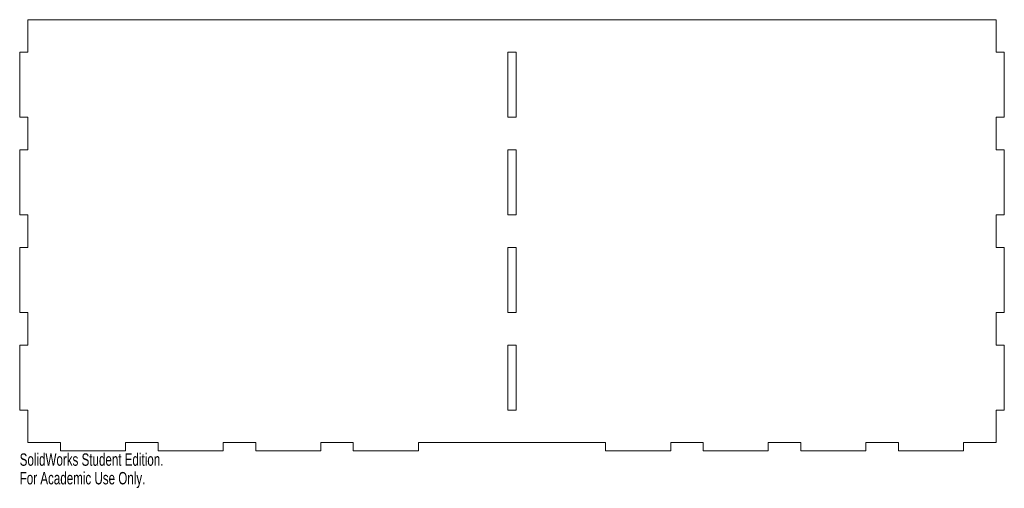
# Model space of a CAD drawing. Header units: inches. Extents: x -0.1 to 15, y -7.2 to 0.
import ezdxf

# ---------------------------------------------------------------- set-up
doc = ezdxf.new("R2010")
doc.units = ezdxf.units.IN
doc.header["$MEASUREMENT"] = 0
doc.styles.add('SLDTEXTSTYLE0', font='TXT', dxfattribs={"width": 0.7})

msp = doc.modelspace()

# ---------------------------------------------------------------- linework, layer by layer
at = {"color": 7, "linetype": 'Continuous', "lineweight": 15}
for p, q in [((0, 0), (0, -0.5)), ((14.875, 0), (0, 0)), ((14.875, -0.5), (14.875, 0)), ((-0.125, -0.5), (-0.125, -1.5)), ((0, -0.5), (-0.125, -0.5)), ((7.5, -0.5), (7.375, -0.5)), ((7.375, -0.5), (7.375, -1.5)), ((7.5, -1.5), (7.5, -0.5)), ((15, -0.5), (14.875, -0.5)), ((15, -1.5), (15, -0.5)), ((-0.125, -1.5), (0, -1.5)), ((0, -1.5), (0, -2)), ((7.375, -1.5), (7.5, -1.5)), ((14.875, -1.5), (15, -1.5)), ((14.875, -2), (14.875, -1.5)), ((-0.125, -2), (-0.125, -3)), ((0, -2), (-0.125, -2)), ((7.5, -2), (7.375, -2)), ((7.375, -2), (7.375, -3)), ((7.5, -3), (7.5, -2)), ((15, -2), (14.875, -2)), ((15, -3), (15, -2)), ((-0.125, -3), (0, -3)), ((0, -3), (0, -3.5)), ((7.375, -3), (7.5, -3)), ((14.875, -3), (15, -3)), ((14.875, -3.5), (14.875, -3)), ((-0.125, -3.5), (-0.125, -4.5)), ((0, -3.5), (-0.125, -3.5)), ((7.375, -3.5), (7.375, -4.5)), ((7.5, -3.5), (7.375, -3.5)), ((7.5, -4.5), (7.5, -3.5)), ((15, -3.5), (14.875, -3.5)), ((15, -4.5), (15, -3.5)), ((-0.125, -4.5), (0, -4.5)), ((0, -4.5), (0, -5)), ((7.375, -4.5), (7.5, -4.5)), ((14.875, -4.5), (15, -4.5)), ((14.875, -5), (14.875, -4.5)), ((-0.125, -5), (-0.125, -6)), ((0, -5), (-0.125, -5)), ((7.375, -5), (7.375, -6)), ((7.5, -5), (7.375, -5)), ((7.5, -6), (7.5, -5)), ((15, -5), (14.875, -5)), ((15, -6), (15, -5)), ((-0.125, -6), (0, -6)), ((0, -6), (0, -6.5)), ((7.375, -6), (7.5, -6)), ((14.875, -6), (15, -6)), ((14.875, -6.5), (14.875, -6)), ((0, -6.5), (0.5, -6.5)), ((0.5, -6.5), (0.5, -6.625)), ((1.5, -6.5), (2, -6.5)), ((1.5, -6.625), (1.5, -6.5)), ((2, -6.5), (2, -6.625)), ((3, -6.5), (3.5, -6.5)), ((3, -6.625), (3, -6.5)), ((3.5, -6.5), (3.5, -6.625)), ((4.5, -6.5), (5, -6.5)), ((4.5, -6.625), (4.5, -6.5)), ((5, -6.5), (5, -6.625)), ((6, -6.5), (8.875, -6.5)), ((6, -6.625), (6, -6.5)), ((8.875, -6.5), (8.875, -6.625)), ((9.875, -6.5), (10.375, -6.5)), ((9.875, -6.625), (9.875, -6.5)), ((10.375, -6.5), (10.375, -6.625)), ((11.375, -6.5), (11.875, -6.5)), ((11.375, -6.625), (11.375, -6.5)), ((11.875, -6.5), (11.875, -6.625)), ((12.875, -6.5), (13.375, -6.5)), ((12.875, -6.625), (12.875, -6.5)), ((13.375, -6.5), (13.375, -6.625)), ((14.375, -6.5), (14.875, -6.5)), ((14.375, -6.625), (14.375, -6.5)), ((0.5, -6.625), (1.5, -6.625)), ((2, -6.625), (3, -6.625)), ((3.5, -6.625), (4.5, -6.625)), ((5, -6.625), (6, -6.625)), ((8.875, -6.625), (9.875, -6.625)), ((10.375, -6.625), (11.375, -6.625)), ((11.875, -6.625), (12.875, -6.625)), ((13.375, -6.625), (14.375, -6.625))]:
    msp.add_line(p, q, dxfattribs=at)

# ---------------------------------------------------------------- texts
at = {"color": 7, "linetype": 'Continuous', "char_height": 0.1903, "attachment_point": 1, "style": 'SLDTEXTSTYLE0'}
for s, insert in [('SolidWorks Student Edition.', (-0.125, -6.665)), ('For Academic Use Only.', (-0.125, -6.951))]:
    msp.add_mtext(s, dxfattribs=dict(at, insert=insert))

doc.saveas('drawing.dxf')
